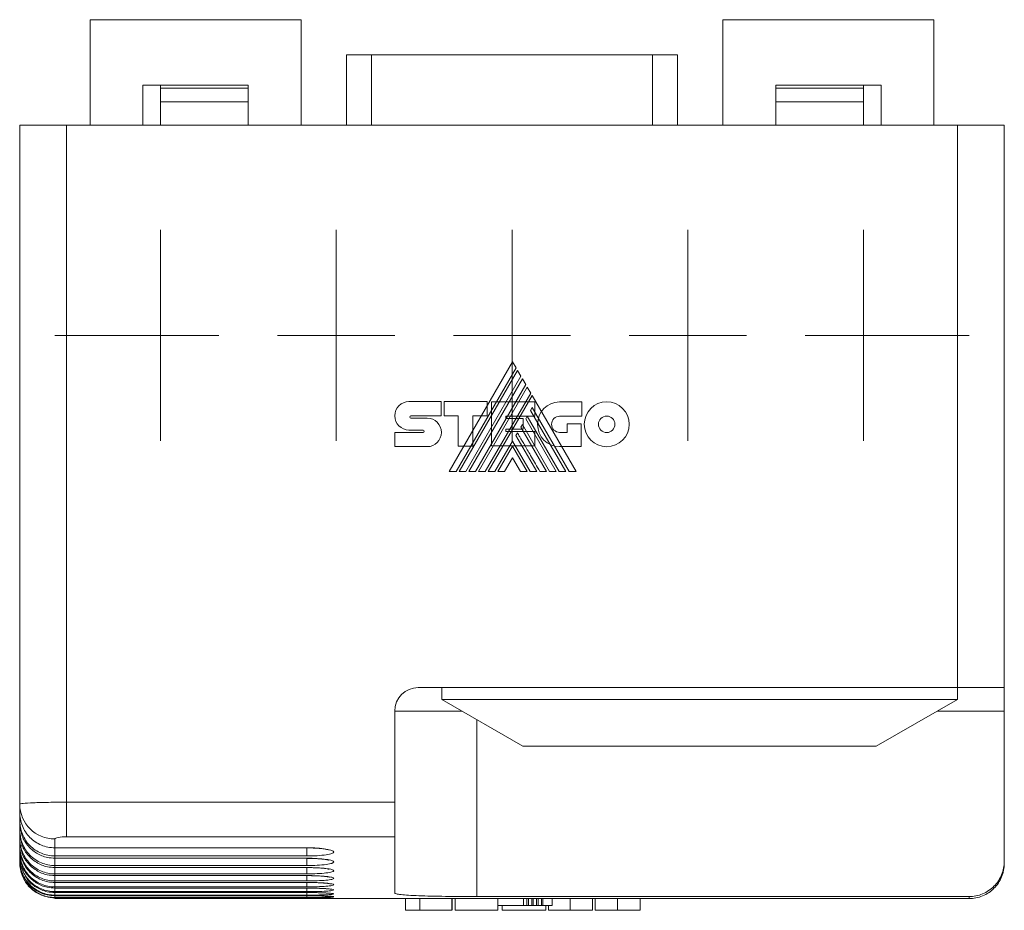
# Model space of a CAD drawing. Header units: millimetres. Extents: x 25 to 180, y 80 to 202.
# Tile 1 of 8: x 81 to 123, y 80 to 118. Entities that reach past the tile are written whole.
import ezdxf

# ---------------------------------------------------------------- set-up
doc = ezdxf.new("R2010")
doc.units = ezdxf.units.MM
doc.layers.add('___VS___', color=7, linetype='Continuous', lineweight=15)

# ---------------------------------------------------------------- blocks, each defined once
blk = doc.blocks.new('SW_CENTERMARKSYMBOL_2')
at = {"layer": '___VS___', "color": 0}
for p, q in [((-7.5, 2.5), (-7.5, 4.5)), ((0, 2.5), (0, 4.5)), ((7.5, 2.5), (7.5, 4.5)), ((15, 2.5), (15, 4.5)), ((22.5, 2.5), (22.5, 4.5)), ((-7.5, 0), (-7.5, 2.5)), ((0, 0), (0, 2.5)), ((7.5, 0), (7.5, 2.5)), ((15, 0), (15, 2.5)), ((22.5, 0), (22.5, 2.5)), ((-10, 0), (-12, 0)), ((-7.5, 0), (-10, 0)), ((-7.5, 0), (-7.5, -2.5)), ((-7.5, 0), (-5, 0)), ((0, 0), (-2.5, 0)), ((0, 0), (0, -2.5)), ((0, 0), (2.5, 0)), ((7.5, 0), (5, 0)), ((7.5, 0), (7.5, -2.5)), ((7.5, 0), (10, 0)), ((15, 0), (12.5, 0)), ((15, 0), (15, -2.5)), ((15, 0), (17.5, 0)), ((22.5, 0), (20, 0)), ((22.5, 0), (22.5, -2.5)), ((22.5, 0), (25, 0)), ((25, 0), (27, 0)), ((-7.5, -2.5), (-7.5, -4.5)), ((0, -2.5), (0, -4.5)), ((7.5, -2.5), (7.5, -4.5)), ((15, -2.5), (15, -4.5)), ((22.5, -2.5), (22.5, -4.5))]:
    blk.add_line(p, q, dxfattribs=at)

msp = doc.modelspace()

# ---------------------------------------------------------------- linework, layer by layer
at = {"color": 7, "linetype": 'Continuous', "lineweight": 15}
for p, q in [((84.06, 117.5), (84.06, 113)), ((93.06, 117.5), (84.06, 117.5)), ((93.06, 117.5), (93.06, 113)), ((111.06, 117.5), (111.06, 113)), ((111.06, 117.5), (120.06, 117.5)), ((120.06, 117.5), (120.06, 113)), ((95.002, 116), (95.002, 113)), ((95.002, 116), (96.071, 116)), ((96.071, 116), (96.071, 113)), ((96.071, 116), (108.048, 116)), ((108.048, 116), (108.048, 113)), ((108.048, 116), (109.117, 116)), ((109.117, 116), (109.117, 113)), ((86.31, 114.7), (86.31, 113)), ((90.81, 114.7), (86.31, 114.7)), ((87.06, 114.7), (87.06, 114.578)), ((90.81, 113), (90.81, 114.7)), ((117.81, 114.7), (113.31, 114.7)), ((113.31, 114.7), (113.31, 113)), ((117.06, 114.7), (117.06, 114.578)), ((117.81, 113), (117.81, 114.7)), ((87.06, 114.578), (90.81, 114.578)), ((87.06, 114.578), (87.06, 114)), ((113.31, 114.578), (117.06, 114.578)), ((117.06, 114.578), (117.06, 114)), ((87.06, 114), (90.81, 114)), ((87.06, 114), (87.06, 113)), ((113.31, 114), (117.06, 114)), ((117.06, 114), (117.06, 113)), ((81.06, 84.027), (81.06, 113)), ((81.06, 113), (83.06, 113)), ((83.06, 113), (83.06, 84.114)), ((121.06, 113), (83.06, 113)), ((121.06, 89), (121.06, 113)), ((121.06, 113), (123.06, 113)), ((123.06, 113), (123.06, 89)), ((98.06, 89), (121.06, 89)), ((99.06, 89), (99.06, 88.5)), ((121.06, 88.5), (121.06, 89)), ((123.06, 89), (121.06, 89)), ((123.06, 89), (123.06, 88)), ((99.06, 88.5), (102.524, 86.5)), ((99.06, 88.5), (121.06, 88.5)), ((117.596, 86.5), (121.06, 88.5)), ((97.06, 88), (97.06, 84.114)), ((123.06, 81.587), (123.06, 88)), ((117.596, 86.5), (102.524, 86.5)), ((81.06, 83.677), (81.06, 84.027)), ((83.06, 84.114), (97.06, 84.114)), ((83.06, 84.114), (83.06, 82.636)), ((97.06, 84.114), (97.06, 82.636)), ((81.06, 83.325), (81.06, 83.677)), ((81.06, 83.229), (81.06, 83.325)), ((81.06, 83.229), (81.094, 83.026)), ((81.06, 82.917), (81.06, 83.229)), ((81.06, 82.831), (81.06, 82.917)), ((81.06, 82.831), (81.09, 82.656)), ((81.06, 82.56), (81.06, 82.831)), ((81.06, 82.486), (81.06, 82.56)), ((81.06, 82.486), (81.085, 82.337)), ((81.06, 82.255), (81.06, 82.486)), ((82.56, 82.548), (82.56, 82.168)), ((97.06, 82.636), (83.06, 82.636)), ((97.06, 80.232), (97.06, 82.636)), ((81.06, 82.192), (81.06, 82.255)), ((81.06, 82.001), (81.06, 82.192)), ((81.06, 81.95), (81.06, 82.001)), ((81.06, 81.95), (81.079, 81.837)), ((81.06, 81.799), (81.06, 81.95)), ((82.56, 82.168), (93.31, 82.168)), ((82.56, 82.164), (82.56, 82.168)), ((82.56, 82.164), (93.31, 82.164)), ((81.06, 81.76), (81.06, 81.799)), ((81.06, 81.76), (81.074, 81.676)), ((81.06, 81.649), (81.06, 81.76)), ((81.06, 81.622), (81.06, 81.649)), ((81.06, 81.622), (81.069, 81.567)), ((81.06, 81.551), (81.06, 81.622)), ((81.06, 81.535), (81.06, 81.551)), ((81.06, 81.504), (81.06, 81.535)), ((81.06, 81.501), (81.06, 81.504)), ((82.56, 81.818), (82.56, 81.722)), ((93.31, 81.818), (82.56, 81.818)), ((82.56, 81.722), (93.31, 81.722)), ((82.56, 81.718), (82.56, 81.722)), ((82.56, 81.718), (93.31, 81.718)), ((123.06, 81.587), (123.06, 81.501)), ((82.56, 81.411), (82.56, 81.326)), ((93.31, 81.411), (82.56, 81.411)), ((82.56, 81.326), (93.31, 81.326)), ((82.56, 81.323), (82.56, 81.326)), ((82.56, 81.323), (93.31, 81.323)), ((82.56, 81.056), (82.56, 80.982)), ((93.31, 81.056), (82.56, 81.056)), ((82.56, 80.982), (93.31, 80.982)), ((82.56, 80.98), (82.56, 80.982)), ((82.56, 80.98), (93.31, 80.98)), ((82.56, 80.752), (82.56, 80.689)), ((93.31, 80.752), (82.56, 80.752)), ((82.56, 80.689), (93.31, 80.689)), ((82.56, 80.688), (82.56, 80.689)), ((82.56, 80.688), (93.31, 80.688)), ((93.31, 80.982), (93.31, 80.98)), ((93.31, 80.689), (93.31, 80.688)), ((82.56, 80.499), (82.56, 80.448)), ((93.31, 80.499), (82.56, 80.499)), ((82.56, 80.448), (93.31, 80.448)), ((82.56, 80.447), (82.56, 80.448)), ((82.56, 80.447), (93.31, 80.447)), ((82.56, 80.298), (82.56, 80.259)), ((93.31, 80.298), (82.56, 80.298)), ((82.56, 80.259), (93.31, 80.259)), ((82.56, 80.258), (82.56, 80.259)), ((82.56, 80.258), (93.31, 80.258)), ((93.31, 80.448), (93.31, 80.447)), ((93.31, 80.259), (93.31, 80.258)), ((82.56, 80.149), (82.56, 80.121)), ((93.31, 80.149), (82.56, 80.149)), ((82.56, 80.121), (93.31, 80.121)), ((82.56, 80.121), (93.31, 80.121)), ((82.56, 80.121), (82.56, 80.121)), ((82.56, 80.051), (82.56, 80.035)), ((93.31, 80.051), (82.56, 80.051)), ((82.56, 80.035), (93.31, 80.035)), ((82.56, 80.004), (82.56, 80.001)), ((93.31, 80.004), (82.56, 80.004)), ((82.56, 80.001), (93.31, 80.001)), ((93.31, 80.121), (93.31, 80.121)), ((94.242, 80), (97.598, 80)), ((97.521, 79.5), (97.521, 80)), ((98.126, 79.5), (98.126, 80)), ((99.5, 80), (98.126, 80)), ((99.5, 80), (99.633, 80)), ((99.5, 79.5), (99.5, 80)), ((99.509, 79.5), (99.509, 80)), ((99.633, 79.5), (99.633, 80)), ((101.458, 80), (99.633, 80)), ((121.56, 80.087), (100.56, 80.087)), ((102.549, 80), (101.458, 80)), ((101.458, 79.5), (101.458, 80)), ((102.549, 79.7), (102.549, 80)), ((102.694, 80), (102.549, 80)), ((102.694, 79.7), (102.694, 80)), ((102.759, 80), (102.694, 80)), ((102.759, 79.7), (102.759, 80)), ((102.902, 80), (102.759, 80)), ((102.902, 79.7), (102.902, 80)), ((102.965, 80), (102.902, 80)), ((102.965, 79.7), (102.965, 80)), ((103.109, 80), (102.965, 80)), ((103.109, 79.7), (103.109, 80)), ((103.173, 80), (103.109, 80)), ((103.173, 79.7), (103.173, 80)), ((103.318, 80), (103.173, 80)), ((103.318, 79.7), (103.318, 80)), ((103.38, 80), (103.318, 80)), ((103.38, 79.7), (103.38, 80)), ((103.706, 80), (103.38, 80)), ((103.706, 80), (104.542, 80)), ((103.775, 80), (103.775, 79.7)), ((104.542, 79.5), (104.542, 80)), ((105.497, 80), (104.542, 80)), ((105.497, 80), (106.52, 80)), ((105.497, 79.5), (105.497, 80)), ((105.604, 79.5), (105.604, 80)), ((106.563, 79.5), (106.563, 80)), ((107.259, 80), (109.883, 80)), ((107.521, 79.5), (107.521, 80)), ((110.81, 80.001), (121.56, 80.001)), ((121.56, 80.001), (121.56, 80.087)), ((99.5, 79.5), (98.126, 79.5)), ((101.458, 79.5), (99.633, 79.5)), ((102.549, 79.7), (101.458, 79.7)), ((101.641, 79.5), (101.641, 79.7)), ((103.502, 79.5), (101.641, 79.5)), ((102.694, 79.7), (102.549, 79.7)), ((102.759, 79.7), (102.694, 79.7)), ((102.902, 79.7), (102.759, 79.7)), ((102.965, 79.7), (102.902, 79.7)), ((103.109, 79.7), (102.965, 79.7)), ((103.173, 79.7), (103.109, 79.7)), ((103.318, 79.7), (103.173, 79.7)), ((103.38, 79.7), (103.318, 79.7)), ((103.775, 79.7), (103.38, 79.7)), ((103.502, 79.5), (103.502, 79.7)), ((103.613, 79.5), (103.613, 79.7)), ((105.497, 79.5), (104.542, 79.5))]:
    msp.add_line(p, q, dxfattribs=at)
at = {"color": 8, "linetype": 'Continuous', "lineweight": 15}
for p, q in [((99.926, 88), (97.06, 88)), ((123.06, 88), (120.194, 88)), ((100.56, 87.634), (100.56, 80.087)), ((81.06, 83.325), (81.114, 83.325)), ((81.06, 82.917), (81.108, 82.917)), ((81.06, 82.255), (81.186, 82.255)), ((82.56, 81.818), (82.56, 82.164)), ((93.31, 82.168), (93.31, 82.164)), ((93.31, 81.818), (93.31, 82.164)), ((81.06, 81.649), (81.106, 81.649)), ((82.56, 81.411), (82.56, 81.718)), ((93.31, 81.722), (93.31, 81.718)), ((93.31, 81.411), (93.31, 81.718)), ((82.56, 81.056), (82.56, 81.323)), ((93.31, 81.326), (93.31, 81.323)), ((93.31, 81.056), (93.31, 81.323)), ((82.56, 80.752), (82.56, 80.98)), ((82.56, 80.499), (82.56, 80.688)), ((93.31, 80.752), (93.31, 80.98)), ((93.31, 80.499), (93.31, 80.688)), ((82.56, 80.298), (82.56, 80.447)), ((82.56, 80.149), (82.56, 80.258)), ((93.31, 80.298), (93.31, 80.447)), ((93.31, 80.149), (93.31, 80.258)), ((82.56, 80.051), (82.56, 80.121)), ((82.56, 80.004), (82.56, 80.035)), ((93.31, 80.051), (93.31, 80.121)), ((93.31, 80.004), (93.31, 80.035))]:
    msp.add_line(p, q, dxfattribs=at)
at = {"color": 7, "linetype": 'Continuous', "lineweight": 15}
for centre, radius, start, end in [((98.06, 88), 1, 90, 180), ((82.549, 84.038), 1.489, 180.4233, 270.4171)]:
    msp.add_arc(centre, radius, start, end, dxfattribs=at)
for points, knots in [([(83.06, 84.114), (82.928, 84.114), (82.798, 84.113), (82.542, 84.111), (82.415, 84.109), (82.173, 84.105), (82.058, 84.102), (81.841, 84.096), (81.738, 84.092), (81.461, 84.08), (81.312, 84.07), (81.113, 84.049), (81.06, 84.038), (81.06, 84.027)], [0, 0, 0, 0, 0.125, 0.125, 0.25, 0.25, 0.375, 0.375, 0.5, 0.5, 0.75, 0.75, 1, 1, 1, 1]), ([(81.06, 83.677), (81.06, 83.578), (81.069, 83.48), (81.107, 83.288), (81.136, 83.193), (81.211, 83.01), (81.256, 82.924), (81.365, 82.76), (81.428, 82.682), (81.635, 82.473), (81.802, 82.36), (82.164, 82.209), (82.361, 82.168), (82.56, 82.168)], [0, 0, 0, 0, 0.125, 0.125, 0.25, 0.25, 0.375, 0.375, 0.5, 0.5, 0.75, 0.75, 1, 1, 1, 1]), ([(82.56, 81.818), (82.46, 81.818), (82.363, 81.828), (82.171, 81.866), (82.075, 81.895), (81.893, 81.971), (81.807, 82.018), (81.644, 82.127), (81.567, 82.191), (81.36, 82.4), (81.248, 82.568), (81.099, 82.93), (81.06, 83.127), (81.06, 83.325)], [0, 0, 0, 0, 0.125, 0.125, 0.25, 0.25, 0.375, 0.375, 0.5, 0.5, 0.75, 0.75, 1, 1, 1, 1]), ([(82.56, 81.411), (82.46, 81.411), (82.363, 81.421), (82.171, 81.46), (82.075, 81.489), (81.894, 81.564), (81.808, 81.611), (81.644, 81.72), (81.567, 81.784), (81.36, 81.992), (81.249, 82.16), (81.099, 82.522), (81.06, 82.719), (81.06, 82.917)], [0, 0, 0, 0, 0.125, 0.125, 0.25, 0.25, 0.375, 0.375, 0.5, 0.5, 0.75, 0.75, 1, 1, 1, 1]), ([(81.104, 82.969), (81.114, 82.887), (81.145, 82.635), (81.377, 82.263), (81.758, 81.921), (82.18, 81.746), (82.454, 81.728), (82.56, 81.722)], [0, 0, 0, 0, 0.118264, 0.362798, 0.60655, 0.848311, 1, 1, 1, 1]), ([(82.56, 81.056), (82.461, 81.056), (82.363, 81.066), (82.171, 81.104), (82.076, 81.133), (81.894, 81.209), (81.808, 81.255), (81.645, 81.364), (81.568, 81.428), (81.36, 81.636), (81.249, 81.804), (81.099, 82.165), (81.06, 82.362), (81.06, 82.56)], [0, 0, 0, 0, 0.125, 0.125, 0.25, 0.25, 0.375, 0.375, 0.5, 0.5, 0.75, 0.75, 1, 1, 1, 1]), ([(81.106, 82.56), (81.116, 82.483), (81.146, 82.236), (81.376, 81.868), (81.756, 81.527), (82.178, 81.35), (82.453, 81.333), (82.56, 81.326)], [0, 0, 0, 0, 0.112569, 0.357865, 0.602563, 0.845726, 1, 1, 1, 1]), ([(82.56, 82.548), (82.56, 82.571), (82.613, 82.594), (82.796, 82.626), (82.926, 82.636), (83.06, 82.636)], [0, 0, 0, 0, 0.5, 0.5, 1, 1, 1, 1]), ([(82.56, 80.752), (82.461, 80.752), (82.363, 80.762), (82.171, 80.8), (82.076, 80.829), (81.894, 80.904), (81.808, 80.951), (81.645, 81.06), (81.568, 81.123), (81.361, 81.331), (81.249, 81.499), (81.099, 81.86), (81.06, 82.057), (81.06, 82.255)], [0, 0, 0, 0, 0.125, 0.125, 0.25, 0.25, 0.375, 0.375, 0.5, 0.5, 0.75, 0.75, 1, 1, 1, 1]), ([(81.06, 82.192), (81.06, 82.093), (81.069, 81.995), (81.107, 81.804), (81.136, 81.708), (81.211, 81.527), (81.257, 81.44), (81.366, 81.277), (81.429, 81.2), (81.636, 80.992), (81.804, 80.88), (82.164, 80.729), (82.361, 80.689), (82.56, 80.689)], [0, 0, 0, 0, 0.125, 0.125, 0.25, 0.25, 0.375, 0.375, 0.5, 0.5, 0.75, 0.75, 1, 1, 1, 1]), ([(82.56, 80.499), (82.461, 80.499), (82.363, 80.509), (82.171, 80.547), (82.076, 80.576), (81.895, 80.652), (81.808, 80.698), (81.645, 80.807), (81.568, 80.87), (81.361, 81.078), (81.249, 81.245), (81.099, 81.606), (81.06, 81.803), (81.06, 82.001)], [0, 0, 0, 0, 0.125, 0.125, 0.25, 0.25, 0.375, 0.375, 0.5, 0.5, 0.75, 0.75, 1, 1, 1, 1]), ([(81.113, 82.175), (81.121, 82.112), (81.151, 81.879), (81.376, 81.525), (81.753, 81.184), (82.176, 81.007), (82.452, 80.989), (82.56, 80.982)], [0, 0, 0, 0, 0.094574, 0.344126, 0.59323, 0.841181, 1, 1, 1, 1]), ([(93.31, 82.168), (93.463, 82.168), (93.613, 82.164), (93.892, 82.145), (94.02, 82.131), (94.231, 82.098), (94.316, 82.078), (94.43, 82.035), (94.46, 82.012), (94.46, 81.967), (94.431, 81.944), (94.317, 81.903), (94.233, 81.884), (94.02, 81.852), (93.893, 81.839), (93.613, 81.822), (93.463, 81.818), (93.31, 81.818)], [0, 0, 0, 0, 0.125, 0.125, 0.25, 0.25, 0.375, 0.375, 0.5, 0.5, 0.625, 0.625, 0.75, 0.75, 0.875, 0.875, 1, 1, 1, 1]), ([(93.31, 82.163), (93.33, 82.163), (93.442, 82.165), (93.647, 82.156), (93.896, 82.139), (94.088, 82.112), (94.196, 82.091), (94.24, 82.074), (94.233, 82.077), (94.232, 82.078)], [0, 0, 0, 0, 0.045127, 0.258584, 0.471205, 0.680811, 0.849311, 0.983779, 1, 1, 1, 1]), ([(82.56, 80.298), (82.461, 80.298), (82.363, 80.308), (82.172, 80.346), (82.076, 80.375), (81.895, 80.45), (81.809, 80.496), (81.646, 80.605), (81.568, 80.669), (81.361, 80.876), (81.249, 81.044), (81.1, 81.404), (81.06, 81.601), (81.06, 81.799)], [0, 0, 0, 0, 0.125, 0.125, 0.25, 0.25, 0.375, 0.375, 0.5, 0.5, 0.75, 0.75, 1, 1, 1, 1]), ([(82.56, 80.149), (82.461, 80.149), (82.363, 80.158), (82.172, 80.196), (82.076, 80.225), (81.895, 80.301), (81.809, 80.347), (81.646, 80.455), (81.569, 80.519), (81.361, 80.726), (81.249, 80.893), (81.1, 81.254), (81.06, 81.451), (81.06, 81.649)], [0, 0, 0, 0, 0.125, 0.125, 0.25, 0.25, 0.375, 0.375, 0.5, 0.5, 0.75, 0.75, 1, 1, 1, 1]), ([(82.56, 80.051), (82.461, 80.051), (82.363, 80.06), (82.172, 80.098), (82.076, 80.127), (81.895, 80.202), (81.809, 80.249), (81.646, 80.357), (81.569, 80.421), (81.361, 80.628), (81.249, 80.795), (81.1, 81.156), (81.06, 81.353), (81.06, 81.551)], [0, 0, 0, 0, 0.125, 0.125, 0.25, 0.25, 0.375, 0.375, 0.5, 0.5, 0.75, 0.75, 1, 1, 1, 1]), ([(81.111, 81.649), (81.12, 81.583), (81.15, 81.348), (81.374, 80.993), (81.75, 80.652), (82.173, 80.474), (82.45, 80.455), (82.56, 80.448)], [0, 0, 0, 0, 0.097995, 0.345505, 0.592815, 0.839604, 1, 1, 1, 1]), ([(93.31, 81.722), (93.463, 81.722), (93.613, 81.717), (93.892, 81.701), (94.019, 81.689), (94.231, 81.659), (94.316, 81.641), (94.43, 81.603), (94.46, 81.583), (94.46, 81.543), (94.431, 81.523), (94.316, 81.486), (94.233, 81.469), (94.019, 81.441), (93.892, 81.43), (93.613, 81.415), (93.463, 81.411), (93.31, 81.411)], [0, 0, 0, 0, 0.125, 0.125, 0.25, 0.25, 0.375, 0.375, 0.5, 0.5, 0.625, 0.625, 0.75, 0.75, 0.875, 0.875, 1, 1, 1, 1]), ([(93.31, 81.717), (93.33, 81.717), (93.443, 81.719), (93.65, 81.711), (93.901, 81.695), (94.096, 81.671), (94.208, 81.651), (94.254, 81.636), (94.248, 81.639), (94.247, 81.639)], [0, 0, 0, 0, 0.044713, 0.256673, 0.467957, 0.676408, 0.845191, 0.978506, 1, 1, 1, 1]), ([(121.56, 80.087), (121.659, 80.087), (121.756, 80.096), (121.948, 80.134), (122.043, 80.163), (122.225, 80.239), (122.311, 80.285), (122.474, 80.393), (122.551, 80.457), (122.758, 80.664), (122.87, 80.832), (123.02, 81.192), (123.06, 81.389), (123.06, 81.587)], [0, 0, 0, 0, 0.125, 0.125, 0.25, 0.25, 0.375, 0.375, 0.5, 0.5, 0.75, 0.75, 1, 1, 1, 1]), ([(121.56, 80.001), (121.659, 80.001), (121.756, 80.011), (121.948, 80.049), (122.043, 80.077), (122.225, 80.153), (122.311, 80.199), (122.474, 80.307), (122.551, 80.371), (122.758, 80.578), (122.87, 80.745), (123.02, 81.106), (123.06, 81.303), (123.06, 81.501)], [0, 0, 0, 0, 0.125, 0.125, 0.25, 0.25, 0.375, 0.375, 0.5, 0.5, 0.75, 0.75, 1, 1, 1, 1]), ([(81.102, 81.205), (81.114, 81.149), (81.145, 81.012), (81.242, 80.806), (81.381, 80.595), (81.557, 80.41), (81.759, 80.258), (81.986, 80.142), (82.2, 80.074), (82.394, 80.041), (82.504, 80.037), (82.56, 80.035)], [0, 0, 0, 0, 0.084927, 0.208304, 0.335261, 0.45863, 0.585579, 0.708929, 0.835856, 0.917425, 1, 1, 1, 1]), ([(93.31, 81.326), (93.462, 81.326), (93.612, 81.322), (93.891, 81.308), (94.019, 81.297), (94.231, 81.271), (94.316, 81.256), (94.43, 81.223), (94.46, 81.205), (94.46, 81.17), (94.43, 81.152), (94.316, 81.12), (94.232, 81.106), (94.018, 81.082), (93.892, 81.072), (93.612, 81.059), (93.462, 81.056), (93.31, 81.056)], [0, 0, 0, 0, 0.125, 0.125, 0.25, 0.25, 0.375, 0.375, 0.5, 0.5, 0.625, 0.625, 0.75, 0.75, 0.875, 0.875, 1, 1, 1, 1]), ([(93.31, 81.322), (93.33, 81.322), (93.444, 81.324), (93.652, 81.317), (93.907, 81.303), (94.104, 81.282), (94.22, 81.264), (94.269, 81.249), (94.264, 81.252), (94.263, 81.252)], [0, 0, 0, 0, 0.044272, 0.254392, 0.464008, 0.670965, 0.840251, 0.972825, 1, 1, 1, 1]), ([(81.289, 81.001), (81.32, 80.94), (81.427, 80.727), (81.756, 80.467), (82.171, 80.284), (82.45, 80.266), (82.56, 80.259)], [0, 0, 0, 0, 0.133563, 0.460367, 0.786773, 1, 1, 1, 1]), ([(81.306, 80.833), (81.332, 80.782), (81.434, 80.58), (81.756, 80.33), (82.17, 80.146), (82.449, 80.128), (82.56, 80.121)], [0, 0, 0, 0, 0.112953, 0.447091, 0.781039, 1, 1, 1, 1]), ([(93.31, 80.982), (93.462, 80.982), (93.612, 80.979), (93.891, 80.966), (94.019, 80.957), (94.23, 80.935), (94.316, 80.922), (94.43, 80.893), (94.46, 80.878), (94.46, 80.848), (94.43, 80.833), (94.316, 80.806), (94.232, 80.794), (94.018, 80.774), (93.891, 80.766), (93.612, 80.755), (93.462, 80.752), (93.31, 80.752)], [0, 0, 0, 0, 0.125, 0.125, 0.25, 0.25, 0.375, 0.375, 0.5, 0.5, 0.625, 0.625, 0.75, 0.75, 0.875, 0.875, 1, 1, 1, 1]), ([(93.31, 80.979), (93.33, 80.979), (93.445, 80.98), (93.655, 80.975), (93.912, 80.962), (94.113, 80.944), (94.233, 80.928), (94.285, 80.915), (94.281, 80.916), (94.281, 80.916)], [0, 0, 0, 0, 0.043792, 0.251693, 0.459272, 0.664403, 0.834388, 0.966737, 1, 1, 1, 1]), ([(93.31, 80.689), (93.462, 80.689), (93.612, 80.687), (93.891, 80.676), (94.018, 80.669), (94.23, 80.65), (94.315, 80.639), (94.43, 80.616), (94.46, 80.603), (94.46, 80.578), (94.43, 80.566), (94.316, 80.544), (94.232, 80.534), (94.018, 80.517), (93.891, 80.511), (93.612, 80.502), (93.462, 80.499), (93.31, 80.499)], [0, 0, 0, 0, 0.125, 0.125, 0.25, 0.25, 0.375, 0.375, 0.5, 0.5, 0.625, 0.625, 0.75, 0.75, 0.875, 0.875, 1, 1, 1, 1]), ([(93.31, 80.687), (93.33, 80.687), (93.446, 80.688), (93.657, 80.684), (93.917, 80.673), (94.121, 80.658), (94.247, 80.643), (94.302, 80.632), (94.3, 80.632), (94.299, 80.633)], [0, 0, 0, 0, 0.042871, 0.248639, 0.454153, 0.657199, 0.827303, 0.960995, 1, 1, 1, 1]), ([(93.31, 80.448), (93.462, 80.448), (93.611, 80.446), (93.89, 80.438), (94.018, 80.432), (94.23, 80.417), (94.315, 80.408), (94.43, 80.389), (94.46, 80.379), (94.46, 80.36), (94.43, 80.35), (94.316, 80.333), (94.232, 80.325), (94.017, 80.312), (93.891, 80.307), (93.612, 80.3), (93.462, 80.298), (93.31, 80.298)], [0, 0, 0, 0, 0.125, 0.125, 0.25, 0.25, 0.375, 0.375, 0.5, 0.5, 0.625, 0.625, 0.75, 0.75, 0.875, 0.875, 1, 1, 1, 1]), ([(93.31, 80.447), (93.33, 80.447), (93.447, 80.448), (93.66, 80.444), (93.922, 80.435), (94.13, 80.423), (94.26, 80.411), (94.322, 80.401), (94.321, 80.401), (94.321, 80.401)], [0, 0, 0, 0, 0.042648, 0.244689, 0.446794, 0.646973, 0.818749, 0.953044, 1, 1, 1, 1]), ([(93.31, 80.259), (93.462, 80.259), (93.611, 80.257), (93.89, 80.251), (94.018, 80.246), (94.23, 80.235), (94.315, 80.229), (94.43, 80.215), (94.46, 80.207), (94.46, 80.193), (94.43, 80.186), (94.316, 80.173), (94.231, 80.168), (94.017, 80.158), (93.891, 80.155), (93.612, 80.15), (93.462, 80.149), (93.31, 80.149)], [0, 0, 0, 0, 0.125, 0.125, 0.25, 0.25, 0.375, 0.375, 0.5, 0.5, 0.625, 0.625, 0.75, 0.75, 0.875, 0.875, 1, 1, 1, 1]), ([(93.31, 80.258), (93.33, 80.258), (93.448, 80.259), (93.663, 80.256), (93.927, 80.249), (94.14, 80.239), (94.276, 80.23), (94.343, 80.222), (94.344, 80.221), (94.345, 80.221)], [0, 0, 0, 0, 0.041921, 0.240054, 0.438448, 0.63522, 0.80785, 0.945185, 1, 1, 1, 1]), ([(100.56, 80.087), (100.329, 80.087), (100.101, 80.087), (99.654, 80.09), (99.432, 80.092), (99.008, 80.098), (98.807, 80.102), (98.427, 80.111), (98.246, 80.116), (97.924, 80.128), (97.779, 80.135), (97.523, 80.15), (97.414, 80.159), (97.24, 80.177), (97.173, 80.187), (97.082, 80.209), (97.06, 80.22), (97.06, 80.232)], [0, 0, 0, 0, 0.125, 0.125, 0.25, 0.25, 0.375, 0.375, 0.5, 0.5, 0.625, 0.625, 0.75, 0.75, 0.875, 0.875, 1, 1, 1, 1]), ([(93.31, 80.121), (93.331, 80.121), (93.449, 80.121), (93.665, 80.119), (93.932, 80.115), (94.156, 80.108), (94.299, 80.101), (94.37, 80.095), (94.371, 80.094), (94.371, 80.094)], [0, 0, 0, 0, 0.040993, 0.234139, 0.427741, 0.620045, 0.810378, 0.945906, 1, 1, 1, 1]), ([(93.31, 80.121), (93.462, 80.121), (93.611, 80.12), (93.89, 80.116), (94.017, 80.113), (94.229, 80.105), (94.315, 80.101), (94.429, 80.092), (94.46, 80.087), (94.46, 80.078), (94.43, 80.073), (94.315, 80.065), (94.231, 80.062), (94.017, 80.056), (93.89, 80.054), (93.611, 80.051), (93.462, 80.051), (93.31, 80.051)], [0, 0, 0, 0, 0.125, 0.125, 0.25, 0.25, 0.375, 0.375, 0.5, 0.5, 0.625, 0.625, 0.75, 0.75, 0.875, 0.875, 1, 1, 1, 1]), ([(93.31, 80.035), (93.438, 80.035), (93.695, 80.034), (94.003, 80.031), (94.13, 80.028), (94.178, 80.027)], [0, 0, 0, 0, 0.387024, 0.77423, 1, 1, 1, 1]), ([(93.31, 80.001), (93.439, 80.001), (93.696, 80.001), (94.029, 80), (94.176, 80), (94.242, 80)], [0, 0, 0, 0, 0.352591, 0.705349, 1, 1, 1, 1]), ([(94.178, 80.027), (94.228, 80.026), (94.327, 80.024), (94.398, 80.021), (94.405, 80.02), (94.407, 80.02)], [0, 0, 0, 0, 0.41756, 0.814516, 1, 1, 1, 1]), ([(109.883, 80), (109.92, 80), (110.027, 80), (110.311, 80.001), (110.6, 80.001), (110.769, 80.001), (110.81, 80.001)], [0, 0, 0, 0, 0.184657, 0.537213, 0.889565, 1, 1, 1, 1])]:
    msp.add_open_spline(points, degree=3, knots=knots, dxfattribs=at)
at = {"color": 8, "linetype": 'Continuous', "lineweight": 15}
msp.add_open_spline([(94.38, 80.022), (94.399, 80.021), (94.472, 80.018), (94.469, 80.014), (94.365, 80.01), (94.134, 80.007), (93.812, 80.005), (93.519, 80.004), (93.35, 80.004), (93.31, 80.004)], degree=3, knots=[0, 0, 0, 0, 0.062016, 0.238741, 0.415429, 0.591996, 0.768417, 0.944729, 1, 1, 1, 1], dxfattribs=at)
at = {"color": 7, "linetype": 'Continuous', "lineweight": 15}
for points in [[(98.126, 80), (97.792, 80), (97.521, 80), (97.521, 80)], [(104.542, 80), (104.223, 80), (103.943, 80), (103.775, 80)], [(106.563, 80), (106.033, 80), (105.604, 80), (105.604, 80)], [(107.521, 80), (107.521, 80), (107.092, 80), (106.563, 80)], [(98.126, 79.5), (97.792, 79.5), (97.521, 79.5), (97.521, 79.5)], [(104.542, 79.5), (104.029, 79.5), (103.613, 79.5), (103.613, 79.5)], [(106.563, 79.5), (106.033, 79.5), (105.604, 79.5), (105.604, 79.5)], [(107.521, 79.5), (107.521, 79.5), (107.092, 79.5), (106.563, 79.5)]]:
    msp.add_open_spline(points, degree=3, dxfattribs=at)
at = {"layer": '___VS___', "color": 179, "lineweight": 0}
for p, q in [((102.087, 102.898), (99.384, 98.22)), ((99.676, 98.22), (102.232, 102.649)), ((102.297, 102.536), (99.805, 98.22)), ((102.232, 102.649), (102.087, 102.898)), ((102.44, 102.29), (102.297, 102.536)), ((100.09, 98.22), (102.44, 102.29)), ((102.503, 102.179), (100.221, 98.22)), ((102.647, 101.931), (102.503, 102.179)), ((100.503, 98.22), (102.647, 101.931)), ((102.711, 101.821), (100.632, 98.22)), ((102.856, 101.568), (102.711, 101.821)), ((100.916, 98.22), (102.856, 101.568)), ((102.918, 101.461), (101.046, 98.22)), ((104.79, 98.22), (102.918, 101.461)), ((97.664, 101.207), (99.038, 101.207)), ((99.038, 101.207), (99.038, 100.591)), ((99.171, 100.591), (99.171, 101.204)), ((99.171, 101.204), (100.996, 101.204)), ((100.996, 101.204), (100.996, 100.596)), ((101.179, 101.197), (103.04, 101.197)), ((101.179, 99.311), (101.179, 101.197)), ((102.851, 100.828), (102.922, 100.95)), ((104.359, 98.22), (102.851, 100.828)), ((102.922, 100.95), (104.5, 98.22)), ((103.04, 101.197), (103.04, 100.587)), ((105.035, 101.192), (104.08, 101.192)), ((105.035, 100.58), (105.035, 101.192)), ((99.038, 100.591), (97.745, 100.591)), ((97.745, 100.499), (98.441, 100.499)), ((99.763, 100.591), (99.171, 100.591)), ((99.763, 99.309), (99.763, 100.591)), ((100.996, 100.596), (100.389, 100.596)), ((100.389, 100.596), (100.389, 99.309)), ((103.04, 100.587), (101.797, 100.587)), ((101.797, 100.587), (101.797, 100.487)), ((101.797, 100.487), (102.538, 100.487)), ((102.538, 100.487), (102.538, 100.026)), ((102.644, 100.473), (102.709, 100.585)), ((103.947, 98.22), (102.644, 100.473)), ((102.709, 100.585), (104.077, 98.22)), ((104.093, 100.58), (105.035, 100.58)), ((98.269, 99.991), (97.664, 99.991)), ((102.538, 100.026), (101.797, 100.026)), ((101.797, 100.026), (101.797, 99.934)), ((102.435, 100.114), (102.503, 100.231)), ((103.532, 98.22), (102.435, 100.114)), ((102.503, 100.231), (103.662, 98.22)), ((105.014, 100.257), (104.409, 100.257)), ((104.409, 100.257), (104.409, 99.893)), ((105.014, 99.283), (105.014, 100.257)), ((97.061, 99.284), (97.061, 99.892)), ((97.061, 99.892), (98.269, 99.892)), ((101.797, 99.934), (103.03, 99.934)), ((102.228, 99.76), (102.294, 99.873)), ((103.12, 98.22), (102.228, 99.76)), ((103.03, 99.934), (103.03, 99.311)), ((104.409, 99.893), (104.093, 99.893)), ((98.441, 99.284), (97.061, 99.284)), ((100.389, 99.309), (99.763, 99.309)), ((103.03, 99.311), (101.179, 99.311)), ((101.331, 98.22), (102.086, 99.516)), ((101.46, 98.22), (102.084, 99.302)), ((102.084, 99.302), (102.708, 98.22)), ((102.086, 99.516), (102.838, 98.22)), ((104.08, 99.283), (105.014, 99.283)), ((102.084, 98.808), (101.742, 98.22)), ((102.424, 98.22), (102.084, 98.808)), ((99.384, 98.22), (99.676, 98.22)), ((99.805, 98.22), (100.09, 98.22)), ((100.221, 98.22), (100.503, 98.22)), ((100.632, 98.22), (100.916, 98.22)), ((101.046, 98.22), (101.331, 98.22)), ((101.742, 98.22), (101.46, 98.22)), ((102.708, 98.22), (102.424, 98.22)), ((102.838, 98.22), (103.12, 98.22)), ((103.25, 98.22), (103.532, 98.22)), ((103.662, 98.22), (103.947, 98.22)), ((104.077, 98.22), (104.359, 98.22)), ((104.5, 98.22), (104.79, 98.22))]:
    msp.add_line(p, q, dxfattribs=at)
at = {"layer": '___VS___', "lineweight": 0}
msp.add_line((97.745, 100.499), (97.745, 100.499), dxfattribs=at)
at = {"layer": '___VS___', "color": 179, "lineweight": 0}
for points, degree in [([(97.059, 100.599), (97.059, 100.935), (97.33, 101.207), (97.664, 101.207)], 3), ([(104.08, 101.192), (103.567, 101.192), (103.151, 100.765), (103.151, 100.237)], 3), ([(105.142, 100.237), (105.142, 100.767), (105.571, 101.196), (106.101, 101.196)], 3), ([(106.101, 101.196), (106.63, 101.196), (107.059, 100.767), (107.059, 100.238)], 3), ([(97.664, 99.991), (97.33, 99.991), (97.059, 100.263), (97.059, 100.599)], 3), ([(97.745, 100.591), (97.723, 100.591), (97.705, 100.57), (97.705, 100.545)], 3), ([(97.705, 100.545), (97.705, 100.52), (97.723, 100.499), (97.745, 100.499)], 3), ([(98.441, 100.499), (98.776, 100.499), (99.047, 100.227), (99.047, 99.891)], 3), ([(103.748, 100.236), (103.748, 100.426), (103.902, 100.58), (104.093, 100.58)], 3), ([(105.749, 100.237), (105.749, 100.432), (105.907, 100.59), (106.101, 100.59)], 3), ([(106.101, 100.59), (106.294, 100.59), (106.452, 100.432), (106.452, 100.238)], 3), ([(98.309, 99.941), (98.309, 99.969), (98.291, 99.991), (98.269, 99.991)], 3), ([(103.151, 100.237), (103.151, 99.71), (103.567, 99.283), (104.08, 99.283)], 3), ([(104.093, 99.893), (103.902, 99.893), (103.748, 100.046), (103.748, 100.236)], 3), ([(106.101, 99.279), (105.571, 99.278), (105.142, 99.708), (105.142, 100.237)], 3), ([(106.101, 99.886), (105.907, 99.885), (105.749, 100.043), (105.749, 100.237)], 3), ([(107.059, 100.238), (107.059, 99.708), (106.63, 99.279), (106.101, 99.279)], 3), ([(106.452, 100.238), (106.452, 100.044), (106.294, 99.887), (106.101, 99.886)], 3), ([(98.269, 99.892), (98.291, 99.892), (98.309, 99.914), (98.309, 99.941)], 3), ([(99.047, 99.891), (99.047, 99.556), (98.776, 99.284), (98.441, 99.284)], 3), ([(102.294, 99.873), (102.374, 99.731), (103.25, 98.22)], 2)]:
    msp.add_open_spline(points, degree=degree, dxfattribs=at)

# ---------------------------------------------------------------- block references
at = {"layer": '___VS___'}
msp.add_blockref('SW_CENTERMARKSYMBOL_2', (94.56, 104.029), dxfattribs=at)

doc.saveas('drawing.dxf')
